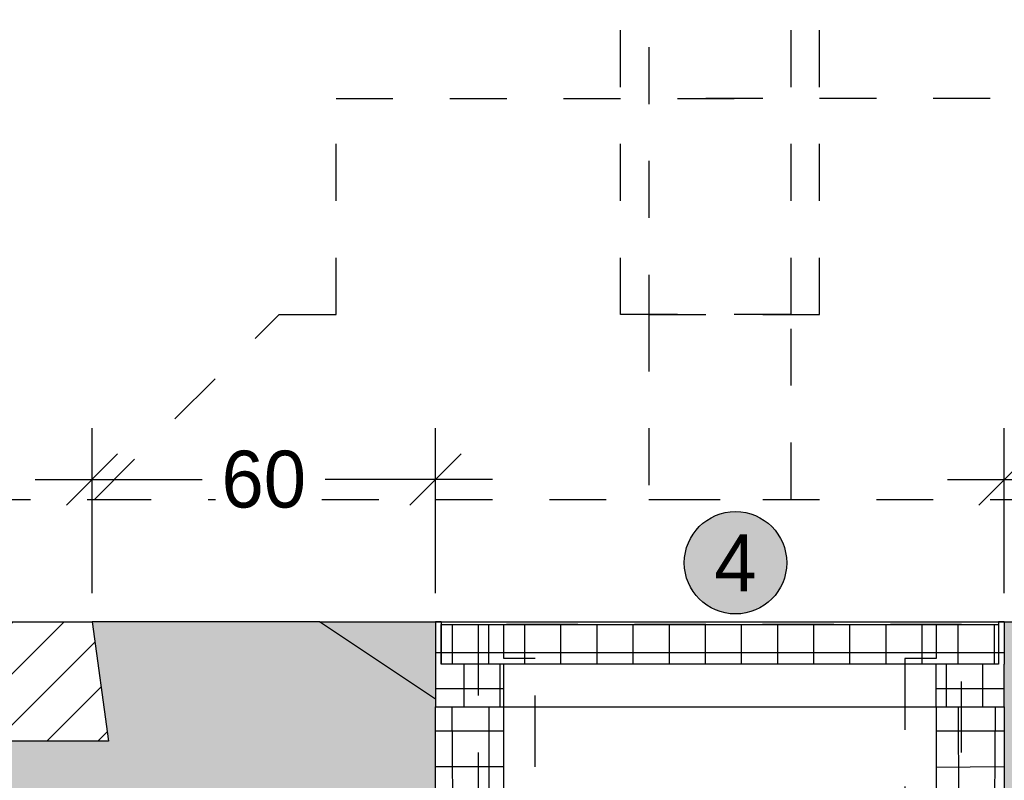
# Model space of a CAD drawing. Header units: metres. Extents: x -8 to 484, y -254 to 116.
# Tile 41 of 172: x 12.89 to 14.62, y 43.84 to 45.18. Entities that reach past the tile are written whole.
import ezdxf

# ---------------------------------------------------------------- set-up
doc = ezdxf.new("R2010")
doc.units = ezdxf.units.M
doc.linetypes.add('GESTRICHELT', pattern=[0.75, 0.5, -0.25])
doc.linetypes.add('STRICHLINIE', pattern=[0.75, 0.5, -0.25])
for name, color, linetype in [('GTU_A_Lichtraumprofil', 252, 'Continuous'), ('GTU_B', 253, 'Continuous'), ('GTU_B_Bemaßung', 253, 'Continuous'), ('GTU_P', 1, 'Continuous'), ('GTU_P_Bemaßung', 1, 'Continuous'), ('GTU_P_Beschriftung', 1, 'Continuous')]:
    doc.layers.add(name, color=color, linetype=linetype)
doc.styles.add('PROVI', font='PROVI.SHX')
doc.dimstyles.new('1zu50', dxfattribs={"dimscale": 0.5, "dimtxt": 0.2, "dimasz": 0.18, "dimexe": 0.18, "dimexo": 0.02, "dimgap": 0.09, "dimtad": 0, "dimtih": 1, "dimtoh": 1, "dimzin": 4, "dimdsep": 46, "dimtxsty": 'PROVI', "dimblk1": 'OBLIQUE', "dimblk2": 'OBLIQUE', "dimsah": 1, "dimcen": 0.3, "dimdle": 0.2, "dimclrd": 256, "dimclre": 256, "dimclrt": 256, "dimadec": 0, "dimazin": 0, "dimtfac": 1, "dimtdec": 4, "dimtofl": 0, "dimtmove": 2, "dimatfit": 3, "dimldrblk": 'NONE', "dimfxl": 0.4, "dimfxlon": 1, "dimtfill": 1, "dimtfillclr": 256, "dimtolj": 1, "dimtzin": 0, "dimlwd": -1, "dimlwe": -1, "dimarcsym": 0})
doc.dimstyles.new('1zu50 (cm)', dxfattribs={"dimscale": 0.5, "dimtxt": 0.2, "dimasz": 0.18, "dimexe": 0.18, "dimexo": 0.02, "dimgap": 0.09, "dimtad": 0, "dimtih": 1, "dimtoh": 1, "dimdec": 0, "dimlfac": 100, "dimzin": 4, "dimdsep": 46, "dimtxsty": 'PROVI', "dimblk1": 'OBLIQUE', "dimblk2": 'OBLIQUE', "dimsah": 1, "dimcen": 0.3, "dimdle": 0.2, "dimclrd": 256, "dimclre": 256, "dimclrt": 256, "dimadec": 0, "dimazin": 0, "dimtfac": 1, "dimtdec": 4, "dimtofl": 0, "dimtmove": 2, "dimatfit": 3, "dimldrblk": 'NONE', "dimfxl": 0.4, "dimfxlon": 1, "dimtfill": 1, "dimtfillclr": 256, "dimtolj": 1, "dimtzin": 0, "dimlwd": -1, "dimlwe": -1, "dimarcsym": 0})

# ---------------------------------------------------------------- blocks, each defined once
blk = doc.blocks.new('Lira_250m GC mit_Ola')
at = {"layer": 'GTU_A_Lichtraumprofil', "linetype": 'STRICHLINIE', "ltscale": 0.2}
for points in [[(0.7499991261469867, 0.05499949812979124), (1.387499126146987, 0.05499949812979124), (1.387499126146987, -0.03800050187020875), (1.462499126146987, -0.03800050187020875), (1.462499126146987, -5.01870208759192e-07), (1.612499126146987, -5.018719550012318e-07), (1.612499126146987, 0.05499949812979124), (2.024999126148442, 0.05499949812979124), (3.249999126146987, 0.05499949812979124), (3.249999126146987, 0.3799994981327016), (3.249999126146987, 3.049999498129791), (2.609999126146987, 4.899999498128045), (-1.110000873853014, 4.899999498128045), (-1.750000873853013, 3.049999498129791), (-1.750000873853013, 0.3799994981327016), (-1.750000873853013, 0.05499949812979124), (-0.5250008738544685, 0.05499949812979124), (-0.1125008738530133, 0.05499949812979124), (-0.1125008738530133, -5.018719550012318e-07), (0.03749912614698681, -5.01870208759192e-07), (0.03749912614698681, -0.03800050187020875), (0.1124991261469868, -0.03800050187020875), (0.1124991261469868, 0.05499949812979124), (0.7499991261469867, 0.05499949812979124)], [(-1.750000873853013, 0.3799994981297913), (-1.450000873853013, 0.3799994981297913), (-1.450000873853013, 3.917186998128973)], [(3.249999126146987, 0.3799994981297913), (2.949999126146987, 0.3799994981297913), (2.949999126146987, 3.917186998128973)], [(-0.5250008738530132, 0.05499949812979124), (-0.8500008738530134, 0.3799994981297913), (-0.9500008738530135, 0.3799994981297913), (-0.9500008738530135, 0.7599994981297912), (-1.750000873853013, 0.7599994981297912)], [(2.024999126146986, 0.05499949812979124), (2.349999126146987, 0.3799994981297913), (2.449999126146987, 0.3799994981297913), (2.449999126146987, 0.7599994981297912), (3.249999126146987, 0.7599994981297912)]]:
    blk.add_lwpolyline(points, dxfattribs=at)
blk = doc.blocks.new('_OBLIQUE')
at = {"color": 0, "linetype": 'ByBlock'}
blk.add_line((-0.5, -0.5), (0.5, 0.5), dxfattribs=at)
blk = doc.blocks.new('*D28')
at = {"layer": 'Defpoints', "color": 0, "linetype": 'Continuous'}
for p in [(16.49981936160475, 47.1232499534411), (11.74981936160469, 44.08124995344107), (16.49981936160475, 44.08124995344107)]:
    blk.add_point(p, dxfattribs=at)
at = {"layer": 'GTU_B_Bemaßung', "linetype": 'Continuous'}
for p, q in [((11.74981936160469, 46.92324995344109), (11.74981936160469, 47.2132499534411)), ((16.49981936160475, 46.92324995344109), (16.49981936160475, 47.2132499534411)), ((11.64981936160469, 47.1232499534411), (13.95354118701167, 47.1232499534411)), ((16.59981936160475, 47.1232499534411), (14.29609753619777, 47.1232499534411))]:
    blk.add_line(p, q, dxfattribs=at)
at = {"layer": 'GTU_B_Bemaßung', "linetype": 'Continuous', "xscale": 0.09, "yscale": 0.09, "zscale": 0.09, "rotation": 180}
blk.add_blockref('_OBLIQUE', (11.74981936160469, 47.1232499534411), dxfattribs=at)
at = {"layer": 'GTU_B_Bemaßung', "linetype": 'Continuous', "xscale": 0.09, "yscale": 0.09, "zscale": 0.09}
blk.add_blockref('_OBLIQUE', (16.49981936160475, 47.1232499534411), dxfattribs=at)
at = {"layer": 'GTU_B_Bemaßung', "linetype": 'Continuous', "insert": (14.12481936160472, 47.1232499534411), "char_height": 0.1, "attachment_point": 5, "style": 'PROVI', "bg_fill": 3, "box_fill_scale": 1.1, "bg_fill_color": 256, "bg_fill_true_color": 13158600, "bg_fill_transparency": 0}
blk.add_mtext('\\A1;4.75', dxfattribs=at)
blk = doc.blocks.new('_None')
blk = doc.blocks.new('GTU_QP_KTB_Kabelaufbauschacht Gr V Deckel')
h = blk.add_hatch()
h.set_pattern_fill('ANSI37', color=256, scale=0.02, angle=45)
h.set_pattern_definition([(90, (31.49834165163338, 9.313225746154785e-10), (-0.0635, 6.938893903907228e-18), []), (180, (31.49834165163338, 9.313225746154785e-10), (-6.938893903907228e-18, -0.0635), [])])
h.paths.add_polyline_path([(2572785.763642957, 5641192.82787024), (2572785.763642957, 5641192.897870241), (2572784.783647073, 5641192.897870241), (2572784.783647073, 5641192.82787024)])
for p, q in [((2572784.783647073, 5641192.897870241), (2572785.763642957, 5641192.897870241)), ((2572784.783647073, 5641192.82787024), (2572784.783647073, 5641192.897870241)), ((2572785.763642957, 5641192.897870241), (2572785.763642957, 5641192.82787024)), ((2572785.763642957, 5641192.82787024), (2572784.783647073, 5641192.82787024))]:
    blk.add_line(p, q)
blk = doc.blocks.new('GTU_QP_KTB_Kabelaufbauschacht Gr V Oberrahmen')
h = blk.add_hatch()
h.set_pattern_fill('ANSI37', color=256, scale=0.02, angle=45)
h.set_pattern_definition([(90, (31.51833753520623, 9.313225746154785e-10), (-0.0635, 6.938893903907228e-18), []), (180, (31.51833753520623, 9.313225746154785e-10), (-6.938893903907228e-18, -0.0635), [])])
h.paths.add_polyline_path([(2572784.893642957, 5641192.681374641), (2572784.783642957, 5641192.681374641), (2572784.783642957, 5641192.756374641), (2572784.773642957, 5641192.756374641), (2572784.773642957, 5641192.681374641), (2572784.773642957, 5641192.606374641), (2572784.893642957, 5641192.60637464)])
h = blk.add_hatch()
h.set_pattern_fill('ANSI37', color=256, scale=0.02, angle=45)
h.set_pattern_definition([(90, (31.6683375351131, 9.313225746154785e-10), (-0.0635, 6.938893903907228e-18), []), (180, (31.6683375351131, 9.313225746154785e-10), (-6.938893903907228e-18, -0.0635), [])])
h.paths.add_polyline_path([(2572785.653642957, 5641192.606374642), (2572785.773642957, 5641192.606374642), (2572785.773642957, 5641192.681374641), (2572785.773642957, 5641192.756374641), (2572785.763642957, 5641192.756374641), (2572785.763642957, 5641192.681374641), (2572785.653642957, 5641192.681374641)])
for p, q in [((2572784.783642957, 5641192.756374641), (2572784.773642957, 5641192.756374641)), ((2572784.773642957, 5641192.756374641), (2572784.773642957, 5641192.681374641)), ((2572784.783642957, 5641192.756374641), (2572784.783642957, 5641192.681374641)), ((2572785.773642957, 5641192.756374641), (2572785.763642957, 5641192.756374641)), ((2572785.763642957, 5641192.756374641), (2572785.763642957, 5641192.681374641)), ((2572785.773642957, 5641192.756374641), (2572785.773642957, 5641192.681374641)), ((2572784.773642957, 5641192.681374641), (2572784.773642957, 5641192.606374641)), ((2572785.763642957, 5641192.681374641), (2572784.783642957, 5641192.681374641)), ((2572784.893642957, 5641192.606374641), (2572784.893642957, 5641192.681374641)), ((2572785.653642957, 5641192.606374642), (2572785.653642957, 5641192.681374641)), ((2572785.773642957, 5641192.606374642), (2572785.773642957, 5641192.681374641)), ((2572784.773642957, 5641192.606374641), (2572785.773642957, 5641192.606374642))]:
    blk.add_line(p, q)
blk = doc.blocks.new('GTU_QP_KTB_Kabelaufbauschacht Gr V Zwischenrahmen ohne3')
h = blk.add_hatch()
h.set_pattern_fill('ANSI37', color=256, scale=0.02, angle=45)
h.set_pattern_definition([(90, (-3560839.204604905, -5932501.922391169), (-0.06349999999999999, 1.387778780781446e-17), []), (180, (-3560839.204604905, -5932501.922391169), (-1.387778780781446e-17, -0.06349999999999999), [])])
edge = h.paths.add_edge_path()
edge.add_line((-0.3600000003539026, 3.582012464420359e-11), (-0.469004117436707, 3.582012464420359e-11))
edge.add_line((-0.4690041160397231, 3.582012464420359e-11), (-0.4799999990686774, 3.582012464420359e-11))
edge.add_line((-0.4799999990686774, -8.955024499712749e-10), (-0.4799999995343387, 0.3999999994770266))
edge.add_line((-0.48, 0.4000000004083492), (-0.3599999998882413, 0.4000000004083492))
edge.add_line((-0.3599999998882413, 0.4000000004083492), (-0.35999999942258, 3.582012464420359e-11))
h = blk.add_hatch()
h.set_pattern_fill('ANSI37', color=256, scale=0.02, angle=45)
h.set_pattern_definition([(90, (-3560839.204604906, -5932501.922391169), (-0.06349999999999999, 1.387778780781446e-17), []), (180, (-3560839.204604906, -5932501.922391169), (-1.387778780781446e-17, -0.06349999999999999), [])])
edge = h.paths.add_edge_path()
edge.add_line((0.39999999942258, 0.4000000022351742), (0.52, 0.4000000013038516))
edge.add_line((0.5200000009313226, 0.400000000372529), (0.5199999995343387, 0))
edge.add_line((0.5199999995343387, 9.313225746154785e-10), (0.4000000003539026, 9.313225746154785e-10))
edge.add_line((0.3999999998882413, 9.313225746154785e-10), (0.3999999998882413, 0.4000000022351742))
for p, q in [((-0.4799999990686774, -8.955024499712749e-10), (-0.48, 0.4000000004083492)), ((-0.48, 0.4000000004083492), (0.52, 0.4000000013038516)), ((-0.3600000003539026, 3.582012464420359e-11), (-0.3599999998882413, 0.4000000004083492)), ((0.3999999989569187, 0.4000000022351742), (0.3999999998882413, 9.313225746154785e-10)), ((0.52, 0.4000000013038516), (0.5200000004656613, 9.313225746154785e-10)), ((0.5200000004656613, 9.313225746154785e-10), (-0.4799999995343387, -8.596823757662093e-10))]:
    blk.add_line(p, q)
blk = doc.blocks.new('*D62')
at = {"layer": 'Defpoints', "color": 0, "linetype": 'Continuous'}
for p in [(13.62482142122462, 47.6232499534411), (13.62482142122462, 44.12324995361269), (11.74981936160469, 44.08124995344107)]:
    blk.add_point(p, dxfattribs=at)
at = {"layer": 'GTU_P_Bemaßung', "linetype": 'Continuous'}
for p, q in [((11.74981936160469, 47.42324995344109), (11.74981936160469, 47.7132499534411)), ((13.62482142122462, 47.42324995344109), (13.62482142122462, 47.7132499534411)), ((11.64981936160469, 47.6232499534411), (12.53432039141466, 47.6232499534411)), ((13.72482142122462, 47.6232499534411), (12.84032039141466, 47.6232499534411))]:
    blk.add_line(p, q, dxfattribs=at)
at = {"layer": 'GTU_P_Bemaßung', "linetype": 'Continuous', "xscale": 0.09, "yscale": 0.09, "zscale": 0.09, "rotation": 180}
blk.add_blockref('_OBLIQUE', (11.74981936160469, 47.6232499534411), dxfattribs=at)
at = {"layer": 'GTU_P_Bemaßung', "linetype": 'Continuous', "xscale": 0.09, "yscale": 0.09, "zscale": 0.09}
blk.add_blockref('_OBLIQUE', (13.62482142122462, 47.6232499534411), dxfattribs=at)
at = {"layer": 'GTU_P_Bemaßung', "linetype": 'Continuous', "insert": (12.68732039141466, 47.6232499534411), "char_height": 0.1, "attachment_point": 5, "style": 'PROVI', "bg_fill": 3, "box_fill_scale": 1.1, "bg_fill_color": 256, "bg_fill_true_color": 13158600, "bg_fill_transparency": 0}
blk.add_mtext('\\A1;1.88', dxfattribs=at)
blk = doc.blocks.new('*D63')
at = {"layer": 'Defpoints', "color": 0, "linetype": 'Continuous'}
for p in [(14.62482142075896, 47.6232499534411), (13.62482142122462, 44.12324995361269), (14.62482142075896, 44.12324995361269)]:
    blk.add_point(p, dxfattribs=at)
at = {"layer": 'GTU_P_Bemaßung', "linetype": 'Continuous'}
for p, q in [((13.62482142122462, 47.42324995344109), (13.62482142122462, 47.7132499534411)), ((14.62482142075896, 47.42324995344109), (14.62482142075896, 47.7132499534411)), ((13.52482142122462, 47.6232499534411), (13.97366394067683, 47.6232499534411)), ((14.72482142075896, 47.6232499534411), (14.27597890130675, 47.6232499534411))]:
    blk.add_line(p, q, dxfattribs=at)
at = {"layer": 'GTU_P_Bemaßung', "linetype": 'Continuous', "xscale": 0.09, "yscale": 0.09, "zscale": 0.09, "rotation": 180}
blk.add_blockref('_OBLIQUE', (13.62482142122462, 47.6232499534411), dxfattribs=at)
at = {"layer": 'GTU_P_Bemaßung', "linetype": 'Continuous', "xscale": 0.09, "yscale": 0.09, "zscale": 0.09}
blk.add_blockref('_OBLIQUE', (14.62482142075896, 47.6232499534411), dxfattribs=at)
at = {"layer": 'GTU_P_Bemaßung', "linetype": 'Continuous', "insert": (14.12482142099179, 47.6232499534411), "char_height": 0.1, "attachment_point": 5, "style": 'PROVI', "bg_fill": 3, "box_fill_scale": 1.1, "bg_fill_color": 256, "bg_fill_true_color": 13158600, "bg_fill_transparency": 0}
blk.add_mtext('\\A1;1.00', dxfattribs=at)
blk = doc.blocks.new('*D64')
at = {"layer": 'Defpoints', "color": 0, "linetype": 'Continuous'}
for p in [(16.49981936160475, 47.6232499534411), (14.62482142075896, 44.12324995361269), (16.49981936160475, 44.08124995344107)]:
    blk.add_point(p, dxfattribs=at)
at = {"layer": 'GTU_P_Bemaßung', "linetype": 'Continuous'}
for p, q in [((14.62482142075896, 47.42324995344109), (14.62482142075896, 47.7132499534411)), ((16.49981936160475, 47.42324995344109), (16.49981936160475, 47.7132499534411)), ((14.52482142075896, 47.6232499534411), (15.41032039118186, 47.6232499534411)), ((16.59981936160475, 47.6232499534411), (15.71432039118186, 47.6232499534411))]:
    blk.add_line(p, q, dxfattribs=at)
at = {"layer": 'GTU_P_Bemaßung', "linetype": 'Continuous', "xscale": 0.09, "yscale": 0.09, "zscale": 0.09, "rotation": 180}
blk.add_blockref('_OBLIQUE', (14.62482142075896, 47.6232499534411), dxfattribs=at)
at = {"layer": 'GTU_P_Bemaßung', "linetype": 'Continuous', "xscale": 0.09, "yscale": 0.09, "zscale": 0.09}
blk.add_blockref('_OBLIQUE', (16.49981936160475, 47.6232499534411), dxfattribs=at)
at = {"layer": 'GTU_P_Bemaßung', "linetype": 'Continuous', "insert": (15.56232039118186, 47.6232499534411), "char_height": 0.1, "attachment_point": 5, "style": 'PROVI', "bg_fill": 3, "box_fill_scale": 1.1, "bg_fill_color": 256, "bg_fill_true_color": 13158600, "bg_fill_transparency": 0}
blk.add_mtext('\\A1;1.87', dxfattribs=at)
blk = doc.blocks.new('*D204')
at = {"layer": 'Defpoints', "color": 0, "linetype": 'Continuous'}
for p in [(13.62482142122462, 44.3732499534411), (13.02081936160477, 44.1232499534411), (13.62482142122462, 44.12324995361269)]:
    blk.add_point(p, dxfattribs=at)
at = {"layer": 'GTU_P_Bemaßung', "linetype": 'Continuous'}
for p, q in [((13.02081936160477, 44.17324995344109), (13.02081936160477, 44.4632499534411)), ((13.62482142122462, 44.17324995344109), (13.62482142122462, 44.4632499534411)), ((12.92081936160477, 44.3732499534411), (13.21466291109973, 44.3732499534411)), ((13.72482142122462, 44.3732499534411), (13.43097787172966, 44.3732499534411))]:
    blk.add_line(p, q, dxfattribs=at)
at = {"layer": 'GTU_P_Bemaßung', "linetype": 'Continuous', "xscale": 0.09, "yscale": 0.09, "zscale": 0.09, "rotation": 180}
blk.add_blockref('_OBLIQUE', (13.02081936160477, 44.3732499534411), dxfattribs=at)
at = {"layer": 'GTU_P_Bemaßung', "linetype": 'Continuous', "xscale": 0.09, "yscale": 0.09, "zscale": 0.09}
blk.add_blockref('_OBLIQUE', (13.62482142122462, 44.3732499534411), dxfattribs=at)
at = {"layer": 'GTU_P_Bemaßung', "linetype": 'Continuous', "insert": (13.32282039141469, 44.3732499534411), "char_height": 0.1, "attachment_point": 5, "style": 'PROVI', "bg_fill": 3, "box_fill_scale": 1.1, "bg_fill_color": 256, "bg_fill_true_color": 13158600, "bg_fill_transparency": 0}
blk.add_mtext('\\A1;60', dxfattribs=at)
blk = doc.blocks.new('*D205')
at = {"layer": 'Defpoints', "color": 0, "linetype": 'Continuous'}
for p in [(15.22881936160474, 44.3732499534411), (14.62482142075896, 44.12324995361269), (15.22881936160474, 44.1232499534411)]:
    blk.add_point(p, dxfattribs=at)
at = {"layer": 'GTU_P_Bemaßung', "linetype": 'Continuous'}
for p, q in [((14.62482142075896, 44.17324995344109), (14.62482142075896, 44.4632499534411)), ((15.22881936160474, 44.17324995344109), (15.22881936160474, 44.4632499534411)), ((14.52482142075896, 44.3732499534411), (14.81866291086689, 44.3732499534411)), ((15.32881936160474, 44.3732499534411), (15.03497787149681, 44.3732499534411))]:
    blk.add_line(p, q, dxfattribs=at)
at = {"layer": 'GTU_P_Bemaßung', "linetype": 'Continuous', "xscale": 0.09, "yscale": 0.09, "zscale": 0.09, "rotation": 180}
blk.add_blockref('_OBLIQUE', (14.62482142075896, 44.3732499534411), dxfattribs=at)
at = {"layer": 'GTU_P_Bemaßung', "linetype": 'Continuous', "xscale": 0.09, "yscale": 0.09, "zscale": 0.09}
blk.add_blockref('_OBLIQUE', (15.22881936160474, 44.3732499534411), dxfattribs=at)
at = {"layer": 'GTU_P_Bemaßung', "linetype": 'Continuous', "insert": (14.92682039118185, 44.3732499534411), "char_height": 0.1, "attachment_point": 5, "style": 'PROVI', "bg_fill": 3, "box_fill_scale": 1.1, "bg_fill_color": 256, "bg_fill_true_color": 13158600, "bg_fill_transparency": 0}
blk.add_mtext('\\A1;60', dxfattribs=at)

msp = doc.modelspace()

# ---------------------------------------------------------------- hatches: boundary and pattern name
at = {"layer": 'GTU_B'}
h = msp.add_hatch(dxfattribs=at)
h.set_pattern_fill('ANSI31', color=256, scale=0.02, style=0)
h.set_pattern_definition([(45, (4.249970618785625, 39.08331791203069), (-0.04490128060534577, 0.04490128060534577), [])])
h.paths.add_polyline_path([(10.44981936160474, 43.91324995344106), (10.47881936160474, 44.1232499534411), (10.71381936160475, 44.1232499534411), (10.8028193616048, 44.14824995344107), (10.8028193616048, 44.14824995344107), (10.82281936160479, 44.1232499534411), (11.13781936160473, 44.1232499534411), (11.15781936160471, 44.14824995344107), (11.15781936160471, 44.14824995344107), (11.24681936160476, 44.1232499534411), (11.24681936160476, 44.1232499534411), (11.54681936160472, 44.08124995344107), (11.95281936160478, 44.08124995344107), (12.25281936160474, 44.1232499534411), (12.25281936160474, 44.1232499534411), (12.34181936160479, 44.14824995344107), (12.34181936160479, 44.14824995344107), (12.36181936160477, 44.1232499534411), (12.67681936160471, 44.1232499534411), (12.69681936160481, 44.14824995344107), (12.69681936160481, 44.14824995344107), (12.78581936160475, 44.1232499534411), (13.02081936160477, 44.1232499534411), (13.04981936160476, 43.91324995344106)])
at = {"layer": 'GTU_P', "linetype": 'Continuous', "transparency": 33554508}
h = msp.add_hatch(color=256, dxfattribs=at)
h.paths.add_polyline_path([(8.874836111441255, 43.98725837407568), (8.670848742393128, 44.1232499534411), (8.270848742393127, 44.1232499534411), (8.299848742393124, 43.91324995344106), (5.699848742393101, 43.91324995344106), (5.728848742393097, 44.1232499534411), (5.328848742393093, 44.1232499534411), (4.30544333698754, 43.44097968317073), (5.425909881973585, 43.49700301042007), (5.512156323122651, 43.58324945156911), (5.470138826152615, 43.49921445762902), (8.874836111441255, 43.66944932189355), (8.874836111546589, 43.97324995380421)])
h.paths.add_polyline_path([(10.26212694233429, 43.58324945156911), (10.17588050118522, 43.49700301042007), (10.22010944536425, 43.49921445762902)])
h.paths.add_polyline_path([(3.108905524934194, 41.69399481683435), (3.391094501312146, 41.69399481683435), (3.391094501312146, 41.85227908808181), (3.108905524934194, 41.85227908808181)], flags=9)
h.paths.add_polyline_path([(9.233743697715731, 41.69399482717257), (9.515932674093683, 41.69399482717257), (9.515932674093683, 41.85227909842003), (9.233743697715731, 41.85227909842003)], flags=9)
h.paths.add_polyline_path([(13.98372900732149, 41.69399482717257), (14.26591798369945, 41.69399482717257), (14.26591798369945, 41.85227909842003), (13.98372900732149, 41.85227909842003)], flags=9)
h.paths.add_polyline_path([(9.87483610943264, 43.57324995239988), (9.874836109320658, 43.48195079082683), (10.17588050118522, 43.49700301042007), (10.26212694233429, 43.58324945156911), (10.22010944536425, 43.49921445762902), (13.62482142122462, 43.66945005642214), (13.62482142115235, 43.97324995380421), (13.62482142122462, 43.98724858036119), (13.42081936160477, 44.1232499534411), (13.02081936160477, 44.1232499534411), (13.04981936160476, 43.91324995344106), (10.44981936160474, 43.91324995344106), (10.47881936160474, 44.1232499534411), (10.07881936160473, 44.1232499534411), (9.874836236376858, 43.98726120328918), (9.874836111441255, 43.97324995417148)])
h.paths.add_polyline_path([(5.512156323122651, 43.58324945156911), (5.425909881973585, 43.49700301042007), (5.470138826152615, 43.49921445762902)])
h.paths.add_polyline_path([(14.92588050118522, 43.49700301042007), (15.01212694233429, 43.58324945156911), (14.97010944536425, 43.49921445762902), (18.34982142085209, 43.66820005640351), (18.34982142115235, 43.97324995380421), (18.34982142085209, 44.00391524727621), (18.17081936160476, 44.1232499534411), (17.77081936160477, 44.1232499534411), (17.79981936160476, 43.91324995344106), (15.19981936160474, 43.91324995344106), (15.22881936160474, 44.1232499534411), (14.82881936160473, 44.1232499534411), (14.62482154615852, 43.98725140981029), (14.62482142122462, 43.97324995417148), (14.62482142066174, 43.5732499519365), (14.62482141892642, 43.48195005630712)])
h.paths.add_polyline_path([(15.01212694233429, 43.58324945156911), (14.92588050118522, 43.49700301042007), (14.97010944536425, 43.49921445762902)])
h.paths.add_polyline_path([(19.34982142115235, 43.97324995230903), (19.3498214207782, 43.66819985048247), (22.75477559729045, 43.49795214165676), (22.71212694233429, 43.58324945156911), (22.79966891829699, 43.49570747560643), (23.04981936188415, 43.48319995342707), (23.04981936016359, 43.57324995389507), (23.04981936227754, 43.97324995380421), (23.04981936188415, 44.00391661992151), (22.87081936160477, 44.1232499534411), (22.47081936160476, 44.1232499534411), (22.49981936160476, 43.91324995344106), (19.89981936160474, 43.91324995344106), (19.92881936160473, 44.1232499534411), (19.52881936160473, 44.1232499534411), (19.349821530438, 44.00391806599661)])
h.paths.add_polyline_path([(22.79966891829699, 43.49570747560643), (22.71212694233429, 43.58324945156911), (22.75477559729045, 43.49795214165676)])
h.paths.add_polyline_path([(27.64981936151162, 43.92324995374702), (27.64981936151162, 44.04824995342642), (27.64981936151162, 44.12324995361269), (27.62081936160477, 44.1232499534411), (27.22081936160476, 44.1232499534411), (27.24981936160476, 43.91324995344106), (24.64981936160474, 43.91324995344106), (24.67881936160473, 44.1232499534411), (24.27881936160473, 44.1232499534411), (24.04981950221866, 43.97058338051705), (24.04981936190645, 43.67069995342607), (27.50477559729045, 43.49795214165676), (27.46212694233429, 43.58324945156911), (27.54966891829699, 43.49570747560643), (27.64981936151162, 43.4906999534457), (27.64981935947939, 43.52324995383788)])
h.paths.add_polyline_path([(27.54966891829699, 43.49570747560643), (27.46212694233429, 43.58324945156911), (27.50477559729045, 43.49795214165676)])
h = msp.add_hatch(color=256, dxfattribs=at)
h.paths.add_polyline_path([(8.874836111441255, 44.1232499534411), (8.670848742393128, 44.1232499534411), (8.874836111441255, 43.98725837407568), (8.874836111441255, 44.04824995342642)])
h.paths.add_polyline_path([(9.874836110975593, 44.12324995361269), (9.874836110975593, 44.04824995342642), (9.874836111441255, 43.98726111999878), (10.07881936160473, 44.1232499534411)])
h.paths.add_polyline_path([(13.42081936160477, 44.1232499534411), (13.62482142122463, 43.98724858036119), (13.62482142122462, 44.04824995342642), (13.62482142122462, 44.12324995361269)])
h.paths.add_polyline_path([(14.62482154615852, 43.98725140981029), (14.82881936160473, 44.1232499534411), (14.62482142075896, 44.1232499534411), (14.62482142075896, 44.04824995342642)])
h.paths.add_polyline_path([(18.34982142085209, 44.1232499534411), (18.17081936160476, 44.1232499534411), (18.34982142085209, 44.00391524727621), (18.34982142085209, 44.04824995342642)])
h.paths.add_polyline_path([(19.349821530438, 44.00391806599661), (19.52881936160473, 44.1232499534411), (19.34982142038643, 44.1232499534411), (19.34982142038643, 44.04824995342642)])
h.paths.add_polyline_path([(23.04981936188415, 44.1232499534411), (22.87081936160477, 44.1232499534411), (23.04981936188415, 44.00391661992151), (23.04981936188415, 44.04824995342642)])
h.paths.add_polyline_path([(24.04981936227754, 43.97324995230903), (24.04981936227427, 43.97058328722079), (24.27881936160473, 44.1232499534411), (24.04981936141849, 44.1232499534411), (24.04981936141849, 44.04824995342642)])

# ---------------------------------------------------------------- linework, layer by layer
at = {"layer": 'GTU_B', "flags": 128}
msp.add_lwpolyline([(10.44981936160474, 43.91324995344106), (10.47881936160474, 44.1232499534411), (10.71381936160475, 44.1232499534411), (10.8028193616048, 44.14824995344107), (10.82281936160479, 44.1232499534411), (11.13781936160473, 44.1232499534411), (11.15781936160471, 44.14824995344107), (11.24681936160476, 44.1232499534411), (11.54681936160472, 44.08124995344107), (11.95281936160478, 44.08124995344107), (12.25281936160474, 44.1232499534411), (12.34181936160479, 44.14824995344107), (12.36181936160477, 44.1232499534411), (12.67681936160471, 44.1232499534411), (12.69681936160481, 44.14824995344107), (12.78581936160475, 44.1232499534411), (13.02081936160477, 44.1232499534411), (13.04981936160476, 43.91324995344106), (10.44981936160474, 43.91324995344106)], dxfattribs=at)
at = {"layer": 'GTU_P', "linetype": 'Continuous'}
msp.add_line((13.42081936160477, 44.1232499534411), (14.82881936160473, 44.1232499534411), dxfattribs=at)
at = {"layer": 'GTU_P', "linetype": 'STRICHLINIE'}
msp.add_lwpolyline([(13.62482142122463, 43.98724858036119), (13.42081936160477, 44.1232499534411), (13.02081936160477, 44.1232499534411)], dxfattribs=at)
at = {"layer": 'GTU_P', "linetype": 'GESTRICHELT', "ltscale": 0.25}
msp.add_lwpolyline([(13.69981936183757, 44.11824995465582), (13.69981936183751, 43.21824995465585), (14.54981936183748, 43.21824995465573), (14.54981936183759, 44.11824995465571)], close=True, dxfattribs=at)
msp.add_lwpolyline([(14.50481936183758, 44.11824995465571), (14.50481936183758, 44.05824995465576), (14.44981936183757, 44.05824995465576), (14.44981936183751, 43.41824995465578), (14.34981936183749, 43.31824995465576), (13.8998193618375, 43.31824995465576), (13.79981936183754, 43.41824995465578), (13.79981936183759, 44.05824995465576), (13.74481936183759, 44.05824995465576), (13.74481936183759, 44.11824995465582)], dxfattribs=at)

# ---------------------------------------------------------------- block references
at = {"layer": 'GTU_A_Lichtraumprofil'}
msp.add_blockref('Lira_250m GC mit_Ola', (10.99997149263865, 44.28331841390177), dxfattribs=at)
at = {"layer": 'GTU_P'}
for name, p, rotation in [('GTU_QP_KTB_Kabelaufbauschacht Gr V Oberrahmen', (-2572771.149374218, -5641148.632872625), 359.9999999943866), ('GTU_QP_KTB_Kabelaufbauschacht Gr V Deckel', (-2572771.149378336, -5641148.779368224), 359.9999999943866), ('GTU_QP_KTB_Kabelaufbauschacht Gr V Zwischenrahmen ohne3', (14.10482142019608, 43.57324995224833), 359.9999998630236)]:
    msp.add_blockref(name, p, dxfattribs=dict(at, rotation=rotation))

# ---------------------------------------------------------------- next in the draw order: block references
at = {"layer": 'GTU_A_Lichtraumprofil'}
msp.add_blockref('Lira_250m GC mit_Ola', (15.74997149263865, 44.28331841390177), dxfattribs=at)

# ---------------------------------------------------------------- next in the draw order: dimensions: what is measured, and where the dimension line sits
at = {"layer": 'GTU_B_Bemaßung', "linetype": 'Continuous'}
dim = msp.add_linear_dim(base=(16.49981936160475, 47.1232499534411), p1=(11.74981936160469, 44.08124995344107), p2=(16.49981936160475, 44.08124995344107), dimstyle='1zu50', dxfattribs=at)
dim.commit()
dim.dimension.update_dxf_attribs({"geometry": '*D28', "text_midpoint": (14.12481936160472, 47.1232499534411)})

# ---------------------------------------------------------------- next in the draw order: dimensions: what is measured, and where the dimension line sits
at = {"layer": 'GTU_P_Bemaßung', "linetype": 'Continuous'}
dim = msp.add_linear_dim(base=(13.62482142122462, 47.6232499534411), p1=(11.74981936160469, 44.08124995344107), p2=(13.62482142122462, 44.12324995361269), dimstyle='1zu50', dxfattribs=at)
dim.commit()
dim.dimension.update_dxf_attribs({"geometry": '*D62', "text_midpoint": (12.68732039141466, 47.6232499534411)})

# ---------------------------------------------------------------- next in the draw order: dimensions: what is measured, and where the dimension line sits
dim = msp.add_linear_dim(base=(14.62482142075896, 47.6232499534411), p1=(13.62482142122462, 44.12324995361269), p2=(14.62482142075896, 44.12324995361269), dimstyle='1zu50', dxfattribs=at)
dim.commit()
dim.dimension.update_dxf_attribs({"geometry": '*D63', "text_midpoint": (14.12482142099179, 47.6232499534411)})

# ---------------------------------------------------------------- next in the draw order: hatches: boundary and pattern name
at = {"layer": 'GTU_P_Beschriftung', "true_color": 0xffffff}
msp.add_hatch(color=7, dxfattribs=at).paths.add_polyline_path([(14.2422267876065, 44.22680610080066, 1), (14.06222678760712, 44.22680610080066, 1)])

# ---------------------------------------------------------------- next in the draw order: linework, layer by layer
at = {"layer": 'GTU_P_Beschriftung'}
msp.add_circle((14.15222678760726, 44.22680610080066, -6878.814507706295), 0.09, dxfattribs=at)

# ---------------------------------------------------------------- next in the draw order: texts
at = {"layer": 'GTU_P_Beschriftung', "insert": (14.15222678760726, 44.22680610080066, -6878.814507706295), "char_height": 0.1, "attachment_point": 5, "style": 'PROVI'}
msp.add_mtext('4', dxfattribs=at)

# ---------------------------------------------------------------- next in the draw order: dimensions: what is measured, and where the dimension line sits
at = {"layer": 'GTU_P_Bemaßung', "linetype": 'Continuous'}
for base, p1, p2, dimstyle, picture, middle in [((16.49981936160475, 47.6232499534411), (14.62482142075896, 44.12324995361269), (16.49981936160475, 44.08124995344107), '1zu50', '*D64', (15.56232039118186, 47.6232499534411)), ((13.62482142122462, 44.3732499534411), (13.02081936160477, 44.1232499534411), (13.62482142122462, 44.12324995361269), '1zu50 (cm)', '*D204', (13.32282039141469, 44.3732499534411))]:
    dim = msp.add_linear_dim(base=base, p1=p1, p2=p2, dimstyle=dimstyle, dxfattribs=at)
    dim.commit()
    dim.dimension.update_dxf_attribs({"geometry": picture, "text_midpoint": middle})

# ---------------------------------------------------------------- next in the draw order: dimensions: what is measured, and where the dimension line sits
dim = msp.add_linear_dim(base=(15.22881936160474, 44.3732499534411), p1=(14.62482142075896, 44.12324995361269), p2=(15.22881936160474, 44.1232499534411), dimstyle='1zu50 (cm)', dxfattribs=at)
dim.commit()
dim.dimension.update_dxf_attribs({"geometry": '*D205', "text_midpoint": (14.92682039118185, 44.3732499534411)})

doc.saveas('drawing.dxf')
